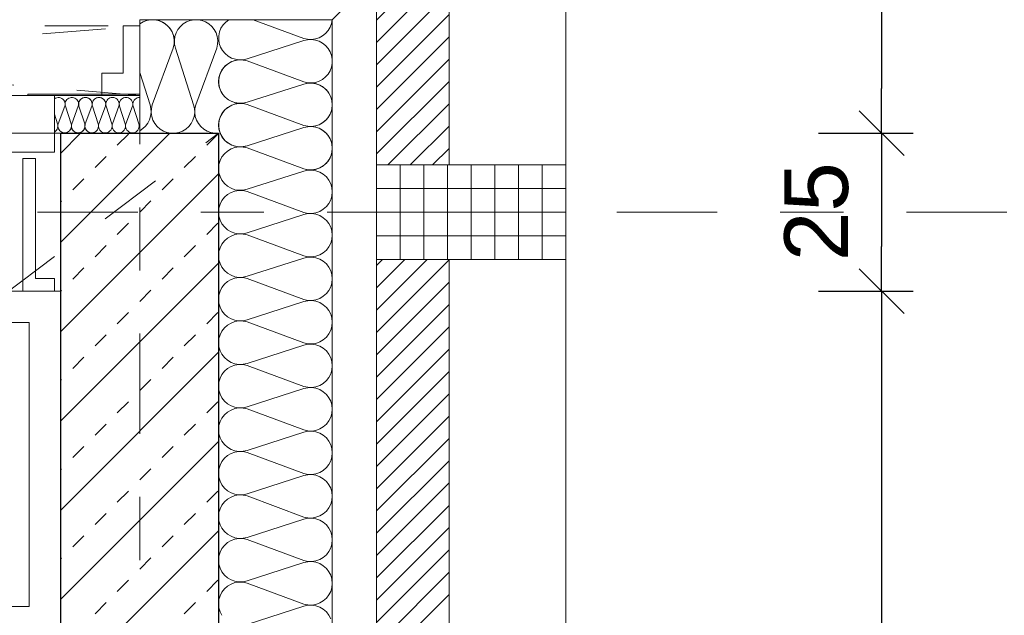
# Model space of a CAD drawing. Header units: metres. Extents: x -45.2 to 14.3, y -31.8 to 10.2.
# Tile 144 of 148: x -0.2 to 1.4, y -0.6 to 0.3. Entities that reach past the tile are written whole.
import ezdxf

# ---------------------------------------------------------------- set-up
doc = ezdxf.new("R2010")
doc.units = ezdxf.units.M
doc.header["$LTSCALE"] = 0.05
for name, pattern in [('1600.2032', [1.6, 0.8, -0.8]), ('Achsen 01', [5.291531, 3.175, -1.058062, 0.352704, -0.705764]), ('ISO-07 Punktiert', [0.889, 0.127, -0.762]), ('VW-01 Strichlinie kurz', [2, 1, -1])]:
    doc.linetypes.add(name, pattern=pattern)
doc.layers.get('0').update_dxf_attribs({"lineweight": 25})
for name, color, linetype, lineweight, true_color in [('013_Beton und Stahlbetonarbeiten-000 Brüstung', 7, 'Continuous', 9, 0xa6a6a6), ('014_Fassadenarbeiten-000 Aufsicht Betonfertigteile', 7, 'Continuous', 9, 0xc0c0c0), ('014_Fassadenarbeiten-330 mineralische Dämmung', 7, 'Continuous', 9, 0x666666), ('030_Sonnenschutzarbeiten-Grundriss', 7, 'Continuous', 13, 0x555555), ('032_Metallarbeiten-Fenster', 7, 'Continuous', 13, 0x444444), ('AV1-Achsen', 1, 'Achsen 01', 18, 0xff0000), ('AV1-Einrichtung', 7, 'Continuous', 9, 0xa6a6a6)]:
    doc.layers.add(name, color=color, linetype=linetype, lineweight=lineweight, true_color=true_color)
for name, color, linetype, lineweight in [('013_Beton und Stahlbetonarbeiten-000 Unterzüge', 7, 'ISO-07 Punktiert', 13), ('013_Beton und Stahlbetonarbeiten-330 Außenwände', 7, 'Continuous', 25), ('014_Fassadenarbeiten-330 Betonfertigteile vertikal', 7, 'Continuous', 9), ('014_Fassadenarbeiten-330 Filtermauerwerk 11.5cm', 7, 'Continuous', 9), ('014_Fassadenarbeiten-330 Mauerwerk 11.5cm', 7, 'Continuous', 9), ('027_Tischlerarbeiten-330 Innenfensterbänke', 7, 'Continuous', 9), ('030_Sonnenschutzarbeiten-Kasten+Behang', 7, 'Continuous', 5), ('Bemaßung-Bemaßung', 7, 'Continuous', 9)]:
    doc.layers.add(name, color=color, linetype=linetype, lineweight=lineweight)
doc.styles.add('Arial', font='arial.ttf')

msp = doc.modelspace()

# ---------------------------------------------------------------- linework, layer by layer
at = {"color": 0, "linetype": 'ByBlock', "lineweight": -2}
for p, q in [((1.175, 0.125), (1.175, 0.1957)), ((1.175, 0.125), (1.175, 0.0543)), ((1.175, -0.125), (1.175, -0.0543)), ((1.175, -0.125), (1.175, -0.1957))]:
    msp.add_line(p, q, dxfattribs=at)
at = {"color": 0, "linetype": 'Continuous', "lineweight": 15}
for p, q in [((1.1396, 0.1604), (1.2104, 0.0896)), ((1.2104, 0.0896), (1.1396, 0.1604)), ((1.1396, -0.0896), (1.2104, -0.1604)), ((1.2104, -0.1604), (1.1396, -0.0896))]:
    msp.add_line(p, q, dxfattribs=at)
at = {"layer": '013_Beton und Stahlbetonarbeiten-000 Brüstung'}
msp.add_lwpolyline([(-2.575, -0.125), (-2.575, 0.125), (-0.125, 0.125), (-0.125, -0.125)], close=True, dxfattribs=at)
at = {"layer": '013_Beton und Stahlbetonarbeiten-000 Unterzüge', "linetype": 'VW-01 Strichlinie kurz'}
msp.add_line((-10.6, -7.95), (0.125, 0.125), dxfattribs=at)
msp.add_lwpolyline([(-0.125, 0.125), (-0.125, -0.125), (-2.575, -0.125), (-2.575, 0.125)], close=True, dxfattribs=at)
at = {"layer": '013_Beton und Stahlbetonarbeiten-330 Außenwände', "color": 251, "linetype": 'Continuous', "lineweight": 13, "true_color": 0x4c4c4c}
for p, q in [((0.0478, 0.125), (-0.125, -0.0478)), ((-0.0936, 0.125), (-0.125, 0.0936)), ((-0.0354, 0.1061), (-0.0177, 0.1237)), ((0.1061, 0.1061), (0.1237, 0.1237)), ((-0.0707, 0.0707), (-0.053, 0.0884)), ((0.0707, 0.0707), (0.0884, 0.0884)), ((0.125, 0.0608), (-0.125, -0.1892)), ((-0.1061, 0.0354), (-0.0884, 0.053)), ((0.0354, 0.0354), (0.053, 0.053)), ((-0.125, 0.0164), (-0.1237, 0.0177)), ((0, 0), (0.0177, 0.0177)), ((-0.0354, -0.0354), (-0.0177, -0.0177)), ((0.1061, -0.0354), (0.1237, -0.0177)), ((-0.0707, -0.0707), (-0.053, -0.053)), ((0.0707, -0.0707), (0.0884, -0.053)), ((0.125, -0.0806), (-0.125, -0.3306)), ((-0.1061, -0.1061), (-0.0884, -0.0884)), ((0.0354, -0.1061), (0.053, -0.0884)), ((-0.125, -0.125), (-0.1237, -0.1237)), ((0, -0.1414), (0.0177, -0.1237)), ((-0.0354, -0.1768), (-0.0177, -0.1591)), ((0.1061, -0.1768), (0.1237, -0.1591)), ((-0.0707, -0.2121), (-0.053, -0.1945)), ((0.0707, -0.2121), (0.0884, -0.1945)), ((0.125, -0.222), (-0.125, -0.472)), ((-0.1061, -0.2475), (-0.0884, -0.2298)), ((0.0354, -0.2475), (0.053, -0.2298)), ((-0.125, -0.2664), (-0.1237, -0.2652)), ((0, -0.2828), (0.0177, -0.2652)), ((-0.0354, -0.3182), (-0.0177, -0.3005)), ((0.1061, -0.3182), (0.1237, -0.3005)), ((-0.0707, -0.3536), (-0.053, -0.3359)), ((0.0707, -0.3536), (0.0884, -0.3359)), ((0.125, -0.3635), (-0.125, -0.6135)), ((-0.1061, -0.3889), (-0.0884, -0.3712)), ((0.0354, -0.3889), (0.053, -0.3712)), ((-0.125, -0.4078), (-0.1237, -0.4066)), ((0, -0.4243), (0.0177, -0.4066)), ((-0.0354, -0.4596), (-0.0177, -0.4419)), ((0.1061, -0.4596), (0.1237, -0.4419)), ((-0.0707, -0.495), (-0.053, -0.4773)), ((0.0707, -0.495), (0.0884, -0.4773)), ((0.125, -0.5049), (-0.125, -0.7549)), ((-0.1061, -0.5303), (-0.0884, -0.5127)), ((0.0354, -0.5303), (0.053, -0.5127)), ((-0.125, -0.5493), (-0.1237, -0.548)), ((0, -0.5657), (0.0177, -0.548)), ((-0.0354, -0.601), (-0.0177, -0.5834)), ((0.1061, -0.601), (0.1237, -0.5834)), ((-0.0707, -0.6364), (-0.053, -0.6187)), ((0.0707, -0.6364), (0.0884, -0.6187))]:
    msp.add_line(p, q, dxfattribs=at)
at = {"layer": '013_Beton und Stahlbetonarbeiten-330 Außenwände'}
msp.add_lwpolyline([(-0.125, -5.525), (-0.125, 0.125), (0.125, 0.125), (0.125, -5.525)], close=True, dxfattribs=at)
at = {"layer": '014_Fassadenarbeiten-000 Aufsicht Betonfertigteile'}
msp.add_lwpolyline([(0.305, -21.905), (0.305, 0.305), (0.675, 0.675), (0.675, -22.275)], close=True, dxfattribs=at)
at = {"layer": '014_Fassadenarbeiten-330 Betonfertigteile vertikal', "color": 8, "linetype": 'Continuous', "lineweight": 9, "true_color": 0x808080}
for p, q in [((0.4125, 0.075), (0.4125, -0.075)), ((0.45, 0.075), (0.45, -0.075)), ((0.4875, 0.075), (0.4875, -0.075)), ((0.525, 0.075), (0.525, -0.075)), ((0.5625, 0.075), (0.5625, -0.075)), ((0.6, 0.075), (0.6, -0.075)), ((0.6375, 0.075), (0.6375, -0.075))]:
    msp.add_line(p, q, dxfattribs=at)
at = {"layer": '014_Fassadenarbeiten-330 Betonfertigteile vertikal', "color": 8, "linetype": 'Continuous', "lineweight": 13, "true_color": 0x808080}
for p, q in [((0.375, 0.0375), (0.675, 0.0375)), ((0.375, 0), (0.675, 0)), ((0.375, -0.0375), (0.675, -0.0375))]:
    msp.add_line(p, q, dxfattribs=at)
at = {"layer": '014_Fassadenarbeiten-330 Betonfertigteile vertikal'}
msp.add_lwpolyline([(0.675, 0.075), (0.675, -0.075), (0.375, -0.075), (0.375, 0.075)], close=True, dxfattribs=at)
at = {"layer": '014_Fassadenarbeiten-330 Filtermauerwerk 11.5cm', "color": 8, "linetype": 'Continuous', "lineweight": 9, "true_color": 0x808080}
for p, q in [((0.375, -0.0846), (0.3846, -0.075)), ((0.375, -0.12), (0.42, -0.075)), ((0.375, -0.1553), (0.4553, -0.075)), ((0.375, -0.1907), (0.49, -0.0757)), ((0.375, -0.226), (0.49, -0.111)), ((0.375, -0.2614), (0.49, -0.1464)), ((0.375, -0.2968), (0.49, -0.1818)), ((0.375, -0.3321), (0.49, -0.2171)), ((0.375, -0.3675), (0.49, -0.2525)), ((0.375, -0.4028), (0.49, -0.2878)), ((0.375, -0.4382), (0.49, -0.3232)), ((0.375, -0.4735), (0.49, -0.3585)), ((0.375, -0.5089), (0.49, -0.3939)), ((0.375, -0.5442), (0.49, -0.4292)), ((0.375, -0.5796), (0.49, -0.4646)), ((0.375, -0.6149), (0.49, -0.4999)), ((0.375, -0.6503), (0.49, -0.5353)), ((0.375, -0.6857), (0.49, -0.5707)), ((0.375, -0.721), (0.49, -0.606))]:
    msp.add_line(p, q, dxfattribs=at)
at = {"layer": '014_Fassadenarbeiten-330 Filtermauerwerk 11.5cm'}
msp.add_lwpolyline([(0.49, -1.275), (0.375, -1.275), (0.375, -0.075), (0.49, -0.075)], close=True, dxfattribs=at)
at = {"layer": '014_Fassadenarbeiten-330 Mauerwerk 11.5cm', "color": 8, "linetype": 'Continuous', "lineweight": 9, "true_color": 0x808080}
for p, q in [((0.375, 0.3043), (0.49, 0.4193)), ((0.375, 0.2689), (0.49, 0.3839)), ((0.375, 0.2336), (0.49, 0.3486)), ((0.375, 0.1982), (0.49, 0.3132)), ((0.375, 0.1629), (0.49, 0.2779)), ((0.375, 0.1275), (0.49, 0.2425)), ((0.375, 0.0922), (0.49, 0.2072)), ((0.3932, 0.075), (0.49, 0.1718)), ((0.4286, 0.075), (0.49, 0.1364)), ((0.4639, 0.075), (0.49, 0.1011))]:
    msp.add_line(p, q, dxfattribs=at)
at = {"layer": '014_Fassadenarbeiten-330 Mauerwerk 11.5cm'}
msp.add_lwpolyline([(0.075, 0.49), (0.49, 0.49), (0.49, 0.075), (0.375, 0.075), (0.375, 0.375), (0.075, 0.375)], close=True, dxfattribs=at)
at = {"layer": '014_Fassadenarbeiten-330 mineralische Dämmung'}
msp.add_lwpolyline([(0, 0.125), (0, 0.305), (0.305, 0.305), (0.305, -5.45), (0.125, -5.45), (0.125, 0.125)], close=True, dxfattribs=at)
for points in [[(0.1221, 0.26), (0.1235, 0.266), (0.1237, 0.2722), (0.1229, 0.2783), (0.121, 0.2841), (0.118, 0.2896), (0.1142, 0.2944), (0.1095, 0.2984), (0.1095, 0.2984), (0.1043, 0.3016), (0.0985, 0.3038), (0.0924, 0.3049), (0.0862, 0.3049), (0.0802, 0.3038), (0.0744, 0.3016), (0.0691, 0.2984), (0.0691, 0.2984), (0.0645, 0.2944), (0.0606, 0.2896), (0.0577, 0.2841), (0.0558, 0.2783), (0.0549, 0.2722), (0.0552, 0.266), (0.0565, 0.26), (0.0855, 0.17), (0.0855, 0.17), (0.0868, 0.164), (0.0871, 0.1578), (0.0862, 0.1517), (0.0843, 0.1458), (0.0814, 0.1404), (0.0776, 0.1356), (0.0729, 0.1315), (0.0729, 0.1315), (0.0676, 0.1284), (0.0618, 0.1262), (0.0558, 0.1251), (0.0496, 0.1251), (0.0435, 0.1262), (0.0378, 0.1284), (0.0325, 0.1315), (0.0325, 0.1315), (0.0278, 0.1356), (0.024, 0.1404), (0.021, 0.1458), (0.0191, 0.1517), (0.0183, 0.1578), (0.0185, 0.164), (0.0199, 0.17), (0.0532, 0.26), (0.0532, 0.26), (0.0546, 0.2665), (0.0547, 0.2732), (0.0536, 0.2797), (0.0512, 0.2859), (0.0477, 0.2916), (0.0431, 0.2964), (0.0377, 0.3003), (0.0317, 0.3031), (0.0252, 0.3047), (0.0186, 0.305), (0.012, 0.304), (0.0057, 0.3017), (0, 0.2983)], [(0, 0.2983), (0.0002, 0.2984), (0.0002, 0.2984), (0.0055, 0.3016), (0.0112, 0.3038), (0.0173, 0.3049), (0.0235, 0.3049), (0.0295, 0.3038), (0.0353, 0.3016), (0.0406, 0.2984), (0.0406, 0.2984), (0.0452, 0.2944), (0.0491, 0.2896), (0.052, 0.2841), (0.0539, 0.2783), (0.0548, 0.2722), (0.0545, 0.266), (0.0532, 0.26), (0.0199, 0.17), (0.0199, 0.17), (0.0185, 0.164), (0.0183, 0.1578), (0.0191, 0.1517), (0.021, 0.1458), (0.024, 0.1404), (0.0278, 0.1356), (0.0325, 0.1315), (0.0325, 0.1315), (0.0378, 0.1284), (0.0435, 0.1262), (0.0496, 0.1251), (0.0558, 0.1251), (0.0618, 0.1262), (0.0676, 0.1284), (0.0729, 0.1315), (0.0729, 0.1315), (0.0776, 0.1356), (0.0814, 0.1404), (0.0843, 0.1458), (0.0862, 0.1517), (0.0871, 0.1578), (0.0868, 0.164), (0.0855, 0.17), (0.0565, 0.26), (0.0565, 0.26), (0.0552, 0.266), (0.0549, 0.2722), (0.0558, 0.2783), (0.0577, 0.2841), (0.0606, 0.2896), (0.0645, 0.2944), (0.0691, 0.2984), (0.0691, 0.2984), (0.0744, 0.3016), (0.0802, 0.3038), (0.0862, 0.3049), (0.0924, 0.3049), (0.0985, 0.3038), (0.1043, 0.3016), (0.1095, 0.2984), (0.1095, 0.2984), (0.1142, 0.2944), (0.118, 0.2896), (0.121, 0.2841), (0.1229, 0.2783), (0.1237, 0.2722), (0.1235, 0.266), (0.1221, 0.26), (0.0888, 0.17), (0.0888, 0.17), (0.0875, 0.164), (0.0872, 0.1578), (0.0881, 0.1516), (0.09, 0.1458), (0.093, 0.1403), (0.0969, 0.1355), (0.1016, 0.1314), (0.1069, 0.1283), (0.1127, 0.1262), (0.1188, 0.1251), (0.125, 0.1252)], [(0.26, 0.0685), (0.266, 0.0671), (0.2722, 0.0669), (0.2783, 0.0677), (0.2841, 0.0696), (0.2896, 0.0725), (0.2944, 0.0764), (0.2984, 0.081), (0.2984, 0.081), (0.3016, 0.0863), (0.3038, 0.0921), (0.3049, 0.0982), (0.3049, 0.1043), (0.3038, 0.1104), (0.3016, 0.1162), (0.2984, 0.1215), (0.2984, 0.1215), (0.2944, 0.1261), (0.2896, 0.13), (0.2841, 0.1329), (0.2783, 0.1348), (0.2722, 0.1357), (0.266, 0.1354), (0.26, 0.134), (0.17, 0.1051), (0.17, 0.1051), (0.164, 0.1038), (0.1578, 0.1035), (0.1517, 0.1043), (0.1458, 0.1062), (0.1404, 0.1092), (0.1356, 0.113), (0.1315, 0.1177), (0.1315, 0.1177), (0.1284, 0.123), (0.1262, 0.1288), (0.1251, 0.1348), (0.1251, 0.141), (0.1262, 0.1471), (0.1284, 0.1528), (0.1315, 0.1581), (0.1315, 0.1581), (0.1356, 0.1628), (0.1404, 0.1666), (0.1458, 0.1696), (0.1517, 0.1715), (0.1578, 0.1723), (0.164, 0.172), (0.17, 0.1707), (0.26, 0.1374), (0.26, 0.1374), (0.266, 0.1361), (0.2722, 0.1358), (0.2783, 0.1366), (0.2841, 0.1386), (0.2896, 0.1415), (0.2944, 0.1453), (0.2984, 0.15), (0.2984, 0.15), (0.3016, 0.1553), (0.3038, 0.1611), (0.3049, 0.1671), (0.3049, 0.1733), (0.3038, 0.1794), (0.3016, 0.1851), (0.2984, 0.1904), (0.2984, 0.1904), (0.2944, 0.1951), (0.2896, 0.1989), (0.2841, 0.2019), (0.2783, 0.2038), (0.2722, 0.2046), (0.266, 0.2043), (0.26, 0.203), (0.17, 0.1741), (0.17, 0.1741), (0.164, 0.1727), (0.1578, 0.1724), (0.1517, 0.1733), (0.1458, 0.1752), (0.1404, 0.1781), (0.1356, 0.182), (0.1315, 0.1866), (0.1315, 0.1866), (0.1284, 0.1919), (0.1262, 0.1977), (0.1251, 0.2038), (0.1251, 0.2099), (0.1262, 0.216), (0.1284, 0.2218), (0.1315, 0.2271), (0.1315, 0.2271), (0.1356, 0.2317), (0.1404, 0.2356), (0.1458, 0.2385), (0.1517, 0.2404), (0.1578, 0.2413), (0.164, 0.241), (0.17, 0.2396), (0.26, 0.2064), (0.26, 0.2064), (0.266, 0.205), (0.2722, 0.2047), (0.2783, 0.2056), (0.2841, 0.2075), (0.2896, 0.2104), (0.2944, 0.2143), (0.2984, 0.2189), (0.2984, 0.2189), (0.3016, 0.2242), (0.3038, 0.23), (0.3049, 0.2361), (0.3049, 0.2422), (0.3038, 0.2483), (0.3016, 0.2541), (0.2984, 0.2594), (0.2984, 0.2594), (0.2944, 0.264), (0.2896, 0.2679), (0.2841, 0.2708), (0.2783, 0.2727), (0.2722, 0.2736), (0.266, 0.2733), (0.26, 0.2719), (0.17, 0.243), (0.17, 0.243), (0.1639, 0.2416), (0.1577, 0.2414), (0.1515, 0.2423), (0.1456, 0.2442), (0.1402, 0.2472), (0.1354, 0.2512), (0.1313, 0.2559), (0.1282, 0.2613), (0.1282, 0.2613), (0.1261, 0.2671), (0.1251, 0.2733), (0.1252, 0.2795), (0.1264, 0.2856), (0.1287, 0.2914), (0.132, 0.2966), (0.1362, 0.3012), (0.1412, 0.305)], [(0.3049, 0.305), (0.3038, 0.2989), (0.3016, 0.2932), (0.2984, 0.2879), (0.2944, 0.2832), (0.2896, 0.2794), (0.2841, 0.2764), (0.2783, 0.2745), (0.2722, 0.2737), (0.266, 0.274), (0.26, 0.2753), (0.1797, 0.305)], [(0.1303, -0.6389), (0.1274, -0.6332), (0.1256, -0.6269), (0.125, -0.6205), (0.1256, -0.614), (0.1274, -0.6078), (0.1303, -0.6021), (0.1343, -0.5969), (0.1392, -0.5926), (0.1447, -0.5893), (0.1508, -0.5871), (0.1572, -0.5861), (0.1637, -0.5863), (0.17, -0.5877), (0.26, -0.621), (0.26, -0.621), (0.2663, -0.6224), (0.2728, -0.6226), (0.2792, -0.6215), (0.2853, -0.6193), (0.2908, -0.616), (0.2957, -0.6117), (0.2997, -0.6066), (0.3026, -0.6009), (0.3044, -0.5946), (0.305, -0.5882), (0.3044, -0.5817), (0.3026, -0.5755), (0.2997, -0.5698), (0.2957, -0.5646), (0.2908, -0.5604), (0.2853, -0.557), (0.2792, -0.5548), (0.2728, -0.5538), (0.2663, -0.554), (0.26, -0.5554), (0.17, -0.5843), (0.17, -0.5843), (0.1637, -0.5857), (0.1572, -0.5859), (0.1508, -0.5849), (0.1447, -0.5827), (0.1392, -0.5794), (0.1343, -0.5751), (0.1303, -0.57), (0.1274, -0.5642), (0.1256, -0.558), (0.125, -0.5515), (0.1256, -0.5451), (0.1274, -0.5389), (0.1303, -0.5331), (0.1343, -0.528), (0.1392, -0.5237), (0.1447, -0.5204), (0.1508, -0.5182), (0.1572, -0.5172), (0.1637, -0.5174), (0.17, -0.5188), (0.26, -0.552), (0.26, -0.552), (0.2663, -0.5534), (0.2728, -0.5536), (0.2792, -0.5526), (0.2853, -0.5504), (0.2908, -0.5471), (0.2957, -0.5428), (0.2997, -0.5377), (0.3026, -0.5319), (0.3044, -0.5257), (0.305, -0.5192), (0.3044, -0.5128), (0.3026, -0.5066), (0.2997, -0.5008), (0.2957, -0.4957), (0.2908, -0.4914), (0.2853, -0.4881), (0.2792, -0.4859), (0.2728, -0.4849), (0.2663, -0.4851), (0.26, -0.4865), (0.17, -0.5154), (0.17, -0.5154), (0.1637, -0.5168), (0.1572, -0.517), (0.1508, -0.5159), (0.1447, -0.5137), (0.1392, -0.5104), (0.1343, -0.5062), (0.1303, -0.501), (0.1274, -0.4953), (0.1256, -0.489), (0.125, -0.4826), (0.1256, -0.4762), (0.1274, -0.4699), (0.1303, -0.4642), (0.1343, -0.459), (0.1392, -0.4548), (0.1447, -0.4515), (0.1508, -0.4492), (0.1572, -0.4482), (0.1637, -0.4484), (0.17, -0.4498), (0.26, -0.4831), (0.26, -0.4831), (0.2663, -0.4845), (0.2728, -0.4847), (0.2792, -0.4836), (0.2853, -0.4814), (0.2908, -0.4781), (0.2957, -0.4739), (0.2997, -0.4687), (0.3026, -0.463), (0.3044, -0.4567), (0.305, -0.4503), (0.3044, -0.4439), (0.3026, -0.4376), (0.2997, -0.4319), (0.2957, -0.4267), (0.2908, -0.4225), (0.2853, -0.4192), (0.2792, -0.417), (0.2728, -0.4159), (0.2663, -0.4161), (0.26, -0.4175), (0.17, -0.4464), (0.17, -0.4464), (0.1637, -0.4478), (0.1572, -0.448), (0.1508, -0.447), (0.1447, -0.4448), (0.1392, -0.4415), (0.1343, -0.4372), (0.1303, -0.4321), (0.1274, -0.4263), (0.1256, -0.4201), (0.125, -0.4137), (0.1256, -0.4072), (0.1274, -0.401), (0.1303, -0.3952), (0.1343, -0.3901), (0.1392, -0.3858), (0.1447, -0.3825), (0.1508, -0.3803), (0.1572, -0.3793), (0.1637, -0.3795), (0.17, -0.3809), (0.26, -0.4141), (0.26, -0.4141), (0.2663, -0.4155), (0.2728, -0.4157), (0.2792, -0.4147), (0.2853, -0.4125), (0.2908, -0.4092), (0.2957, -0.4049), (0.2997, -0.3998), (0.3026, -0.394), (0.3044, -0.3878), (0.305, -0.3814), (0.3044, -0.3749), (0.3026, -0.3687), (0.2997, -0.3629), (0.2957, -0.3578), (0.2908, -0.3535), (0.2853, -0.3502), (0.2792, -0.348), (0.2728, -0.347), (0.2663, -0.3472), (0.26, -0.3486), (0.17, -0.3775), (0.17, -0.3775), (0.1637, -0.3789), (0.1572, -0.3791), (0.1508, -0.3781), (0.1447, -0.3759), (0.1392, -0.3726), (0.1343, -0.3683), (0.1303, -0.3631), (0.1274, -0.3574), (0.1256, -0.3512), (0.125, -0.3447), (0.1256, -0.3383), (0.1274, -0.332), (0.1303, -0.3263), (0.1343, -0.3212), (0.1392, -0.3169), (0.1447, -0.3136), (0.1508, -0.3114), (0.1572, -0.3103), (0.1637, -0.3105), (0.17, -0.3119), (0.26, -0.3452), (0.26, -0.3452), (0.2663, -0.3466), (0.2728, -0.3468), (0.2792, -0.3458), (0.2853, -0.3436), (0.2908, -0.3402), (0.2957, -0.336), (0.2997, -0.3308), (0.3026, -0.3251), (0.3044, -0.3189), (0.305, -0.3124), (0.3044, -0.306), (0.3026, -0.2997), (0.2997, -0.294), (0.2957, -0.2889), (0.2908, -0.2846), (0.2853, -0.2813), (0.2792, -0.2791), (0.2728, -0.278), (0.2663, -0.2782), (0.26, -0.2796), (0.17, -0.3085), (0.17, -0.3085), (0.1637, -0.3099), (0.1572, -0.3101), (0.1508, -0.3091), (0.1447, -0.3069), (0.1392, -0.3036), (0.1343, -0.2993), (0.1303, -0.2942), (0.1274, -0.2884), (0.1256, -0.2822), (0.125, -0.2758), (0.1256, -0.2693), (0.1274, -0.2631), (0.1303, -0.2573), (0.1343, -0.2522), (0.1392, -0.2479), (0.1447, -0.2446), (0.1508, -0.2424), (0.1572, -0.2414), (0.1637, -0.2416), (0.17, -0.243), (0.26, -0.2763), (0.26, -0.2763), (0.2663, -0.2776), (0.2728, -0.2778), (0.2792, -0.2768), (0.2853, -0.2746), (0.2908, -0.2713), (0.2957, -0.267), (0.2997, -0.2619), (0.3026, -0.2561), (0.3044, -0.2499), (0.305, -0.2435), (0.3044, -0.237), (0.3026, -0.2308), (0.2997, -0.225), (0.2957, -0.2199), (0.2908, -0.2156), (0.2853, -0.2123), (0.2792, -0.2101), (0.2728, -0.2091), (0.2663, -0.2093), (0.26, -0.2107), (0.17, -0.2396), (0.17, -0.2396), (0.1637, -0.241), (0.1572, -0.2412), (0.1508, -0.2402), (0.1447, -0.238), (0.1392, -0.2347), (0.1343, -0.2304), (0.1303, -0.2253), (0.1274, -0.2195), (0.1256, -0.2133), (0.125, -0.2068), (0.1256, -0.2004), (0.1274, -0.1942), (0.1303, -0.1884), (0.1343, -0.1833), (0.1392, -0.179), (0.1447, -0.1757), (0.1508, -0.1735), (0.1572, -0.1724), (0.1637, -0.1726), (0.17, -0.174), (0.26, -0.2073), (0.26, -0.2073), (0.2663, -0.2087), (0.2728, -0.2089), (0.2792, -0.2079), (0.2853, -0.2057), (0.2908, -0.2024), (0.2957, -0.1981), (0.2997, -0.193), (0.3026, -0.1872), (0.3044, -0.181), (0.305, -0.1745), (0.3044, -0.1681), (0.3026, -0.1619), (0.2997, -0.1561), (0.2957, -0.151), (0.2908, -0.1467), (0.2853, -0.1434), (0.2792, -0.1412), (0.2728, -0.1402), (0.2663, -0.1403), (0.26, -0.1417), (0.17, -0.1707), (0.17, -0.1707), (0.1637, -0.1721), (0.1572, -0.1722), (0.1508, -0.1712), (0.1447, -0.169), (0.1392, -0.1657), (0.1343, -0.1614), (0.1303, -0.1563), (0.1274, -0.1505), (0.1256, -0.1443), (0.125, -0.1379), (0.1256, -0.1314), (0.1274, -0.1252), (0.1303, -0.1194), (0.1343, -0.1143), (0.1392, -0.11), (0.1447, -0.1067), (0.1508, -0.1045), (0.1572, -0.1035), (0.1637, -0.1037), (0.17, -0.1051), (0.26, -0.1384), (0.26, -0.1384), (0.2663, -0.1398), (0.2728, -0.1399), (0.2792, -0.1389), (0.2853, -0.1367), (0.2908, -0.1334), (0.2957, -0.1291), (0.2997, -0.124), (0.3026, -0.1182), (0.3044, -0.112), (0.305, -0.1056), (0.3044, -0.0991), (0.3026, -0.0929), (0.2997, -0.0871), (0.2957, -0.082), (0.2908, -0.0777), (0.2853, -0.0744), (0.2792, -0.0722), (0.2728, -0.0712), (0.2663, -0.0714), (0.26, -0.0728), (0.17, -0.1017), (0.17, -0.1017), (0.1637, -0.1031), (0.1572, -0.1033), (0.1508, -0.1023), (0.1447, -0.1001), (0.1392, -0.0968), (0.1343, -0.0925), (0.1303, -0.0874), (0.1274, -0.0816), (0.1256, -0.0754), (0.125, -0.0689), (0.1256, -0.0625), (0.1274, -0.0563), (0.1303, -0.0505), (0.1343, -0.0454), (0.1392, -0.0411), (0.1447, -0.0378), (0.1508, -0.0356), (0.1572, -0.0346), (0.1637, -0.0347), (0.17, -0.0361), (0.26, -0.0694), (0.26, -0.0694), (0.2663, -0.0708), (0.2728, -0.071), (0.2792, -0.07), (0.2853, -0.0678), (0.2908, -0.0645), (0.2957, -0.0602), (0.2997, -0.0551), (0.3026, -0.0493), (0.3044, -0.0431), (0.305, -0.0366), (0.3044, -0.0302), (0.3026, -0.024), (0.2997, -0.0182), (0.2957, -0.0131), (0.2908, -0.0088), (0.2853, -0.0055), (0.2792, -0.0033), (0.2728, -0.0023), (0.2663, -0.0024), (0.26, -0.0038), (0.17, -0.0328), (0.17, -0.0328), (0.1637, -0.0342), (0.1572, -0.0344), (0.1508, -0.0333), (0.1447, -0.0311), (0.1392, -0.0278), (0.1343, -0.0235), (0.1303, -0.0184), (0.1274, -0.0127), (0.1256, -0.0064), (0.125, 0), (0.1256, 0.0065), (0.1274, 0.0127), (0.1303, 0.0185), (0.1343, 0.0236), (0.1392, 0.0279), (0.1447, 0.0312), (0.1508, 0.0334), (0.1572, 0.0344), (0.1637, 0.0342), (0.17, 0.0328), (0.26, -0.0005), (0.26, -0.0005), (0.2663, -0.0019), (0.2728, -0.0021), (0.2792, -0.001), (0.2853, 0.0012), (0.2908, 0.0045), (0.2957, 0.0088), (0.2997, 0.0139), (0.3026, 0.0197), (0.3044, 0.0259), (0.305, 0.0323), (0.3044, 0.0388), (0.3026, 0.045), (0.2997, 0.0507), (0.2957, 0.0559), (0.2908, 0.0602), (0.2853, 0.0635), (0.2792, 0.0657), (0.2728, 0.0667), (0.2663, 0.0665), (0.26, 0.0651), (0.17, 0.0362), (0.17, 0.0362), (0.1637, 0.0348), (0.1572, 0.0346), (0.1508, 0.0356), (0.1447, 0.0378), (0.1392, 0.0411), (0.1343, 0.0454), (0.1303, 0.0505), (0.1274, 0.0563), (0.1256, 0.0625), (0.125, 0.069), (0.1256, 0.0754), (0.1274, 0.0816), (0.1303, 0.0874), (0.1343, 0.0925), (0.1392, 0.0968), (0.1447, 0.1001), (0.1508, 0.1023), (0.1572, 0.1033), (0.1637, 0.1031), (0.17, 0.1017), (0.26, 0.0685), (0.26, 0.0685), (0.2663, 0.0671), (0.2728, 0.0669), (0.2792, 0.0679), (0.2853, 0.0701), (0.2908, 0.0734), (0.2957, 0.0777), (0.2997, 0.0828), (0.3026, 0.0886), (0.3044, 0.0948), (0.305, 0.1013), (0.3044, 0.1077), (0.3026, 0.1139), (0.2997, 0.1197), (0.2957, 0.1248), (0.2908, 0.1291), (0.2853, 0.1324), (0.2792, 0.1346), (0.2728, 0.1356), (0.2663, 0.1354), (0.26, 0.134), (0.17, 0.1051), (0.17, 0.1051), (0.1637, 0.1037), (0.1572, 0.1035), (0.1508, 0.1046), (0.1447, 0.1068), (0.1392, 0.1101), (0.1343, 0.1143), (0.1303, 0.1195), (0.1274, 0.1252), (0.1256, 0.1315), (0.125, 0.1379), (0.1256, 0.1444), (0.1274, 0.1506), (0.1303, 0.1563), (0.1343, 0.1615), (0.1392, 0.1657), (0.1447, 0.1691), (0.1508, 0.1713), (0.1572, 0.1723), (0.1637, 0.1721), (0.17, 0.1707), (0.26, 0.1374), (0.26, 0.1374), (0.2663, 0.136), (0.2728, 0.1358), (0.2792, 0.1369), (0.2853, 0.1391), (0.2908, 0.1424), (0.2957, 0.1467), (0.2997, 0.1518), (0.3026, 0.1575), (0.3044, 0.1638), (0.305, 0.1702), (0.3044, 0.1766), (0.3026, 0.1829), (0.2997, 0.1886), (0.2957, 0.1938), (0.2908, 0.198), (0.2853, 0.2013), (0.2792, 0.2035), (0.2728, 0.2046), (0.2663, 0.2044), (0.26, 0.203), (0.17, 0.1741), (0.17, 0.1741), (0.1637, 0.1727), (0.1572, 0.1725), (0.1508, 0.1735), (0.1447, 0.1757), (0.1392, 0.179), (0.1343, 0.1833), (0.1303, 0.1884), (0.1274, 0.1942), (0.1256, 0.2004), (0.125, 0.2068), (0.1256, 0.2133), (0.1274, 0.2195), (0.1303, 0.2253), (0.1343, 0.2304), (0.1392, 0.2347), (0.1447, 0.238), (0.1508, 0.2402), (0.1572, 0.2412), (0.1637, 0.241), (0.17, 0.2396)], [(0, 0.2214), (0.0165, 0.17), (0.0165, 0.17), (0.0179, 0.1642), (0.0182, 0.1582), (0.0174, 0.1523), (0.0157, 0.1465), (0.013, 0.1412), (0.0094, 0.1364), (0.005, 0.1323), (0, 0.1291)], [(-0.0543, 0.1677), (-0.0539, 0.1696), (-0.0538, 0.1715), (-0.0541, 0.1734), (-0.0547, 0.1752), (-0.0556, 0.1769), (-0.0568, 0.1784), (-0.0582, 0.1796), (-0.0582, 0.1796), (-0.0599, 0.1806), (-0.0617, 0.1813), (-0.0635, 0.1816), (-0.0655, 0.1816), (-0.0673, 0.1813), (-0.0691, 0.1806), (-0.0708, 0.1796), (-0.0708, 0.1796), (-0.0722, 0.1784), (-0.0734, 0.1769), (-0.0743, 0.1752), (-0.0749, 0.1734), (-0.0752, 0.1715), (-0.0751, 0.1696), (-0.0747, 0.1677), (-0.0657, 0.1397), (-0.0657, 0.1397), (-0.0653, 0.1378), (-0.0652, 0.1359), (-0.0655, 0.134), (-0.0661, 0.1322), (-0.067, 0.1305), (-0.0682, 0.129), (-0.0696, 0.1277), (-0.0696, 0.1277), (-0.0713, 0.1267), (-0.0731, 0.1261), (-0.0749, 0.1257), (-0.0769, 0.1257), (-0.0787, 0.1261), (-0.0805, 0.1267), (-0.0822, 0.1277), (-0.0822, 0.1277), (-0.0836, 0.129), (-0.0848, 0.1305), (-0.0857, 0.1322), (-0.0863, 0.134), (-0.0866, 0.1359), (-0.0865, 0.1378), (-0.0861, 0.1397), (-0.0757, 0.1677), (-0.0757, 0.1677), (-0.0753, 0.1696), (-0.0752, 0.1715), (-0.0755, 0.1734), (-0.0761, 0.1752), (-0.077, 0.1769), (-0.0782, 0.1784), (-0.0797, 0.1796), (-0.0797, 0.1796), (-0.0813, 0.1806), (-0.0831, 0.1813), (-0.085, 0.1816), (-0.0869, 0.1816), (-0.0888, 0.1813), (-0.0906, 0.1806), (-0.0922, 0.1796), (-0.0922, 0.1796), (-0.0937, 0.1784), (-0.0949, 0.1769), (-0.0958, 0.1752), (-0.0964, 0.1734), (-0.0967, 0.1715), (-0.0966, 0.1696), (-0.0961, 0.1677), (-0.0871, 0.1397), (-0.0871, 0.1397), (-0.0867, 0.1378), (-0.0866, 0.1359), (-0.0869, 0.134), (-0.0875, 0.1322), (-0.0884, 0.1305), (-0.0896, 0.129), (-0.0911, 0.1277), (-0.0911, 0.1277), (-0.0927, 0.1267), (-0.0945, 0.1261), (-0.0964, 0.1257), (-0.0983, 0.1257), (-0.1002, 0.1261), (-0.102, 0.1267), (-0.1036, 0.1277), (-0.1036, 0.1277), (-0.1051, 0.129), (-0.1063, 0.1305), (-0.1072, 0.1322), (-0.1078, 0.134), (-0.1081, 0.1359), (-0.108, 0.1378), (-0.1075, 0.1397), (-0.0972, 0.1677), (-0.0972, 0.1677), (-0.0968, 0.1696), (-0.0967, 0.1715), (-0.097, 0.1734), (-0.0976, 0.1752), (-0.0985, 0.1769), (-0.0997, 0.1784), (-0.1011, 0.1796), (-0.1011, 0.1796), (-0.1028, 0.1806), (-0.1045, 0.1813), (-0.1064, 0.1816), (-0.1084, 0.1816), (-0.1102, 0.1813), (-0.112, 0.1806), (-0.1137, 0.1796), (-0.1137, 0.1796), (-0.1151, 0.1784), (-0.1163, 0.1769), (-0.1172, 0.1752), (-0.1178, 0.1734), (-0.1181, 0.1715), (-0.118, 0.1696), (-0.1176, 0.1677), (-0.1086, 0.1397), (-0.1086, 0.1397), (-0.1082, 0.1378), (-0.1081, 0.1359), (-0.1084, 0.134), (-0.1089, 0.1322), (-0.1099, 0.1305), (-0.1111, 0.129), (-0.1125, 0.1277), (-0.1125, 0.1277), (-0.1142, 0.1267), (-0.1159, 0.1261), (-0.1178, 0.1257), (-0.1198, 0.1257), (-0.1216, 0.1261), (-0.1234, 0.1267), (-0.1251, 0.1277), (-0.1251, 0.1277), (-0.1265, 0.129), (-0.1277, 0.1305), (-0.1286, 0.1322), (-0.1292, 0.134), (-0.1295, 0.1359), (-0.1294, 0.1378), (-0.129, 0.1397), (-0.1186, 0.1677), (-0.1186, 0.1677), (-0.1182, 0.1697), (-0.1182, 0.1717), (-0.1185, 0.1738), (-0.1192, 0.1757), (-0.1203, 0.1774), (-0.1217, 0.1789), (-0.1233, 0.1802), (-0.1252, 0.181), (-0.1272, 0.1816), (-0.1292, 0.1817), (-0.1313, 0.1814), (-0.1332, 0.1807), (-0.135, 0.1797)], [(-0.0114, 0.1677), (-0.011, 0.1696), (-0.0109, 0.1717), (-0.0112, 0.1736), (-0.0119, 0.1755), (-0.0129, 0.1773), (-0.0143, 0.1788), (-0.0159, 0.18), (-0.0177, 0.1809), (-0.0196, 0.1815), (-0.0216, 0.1817), (-0.0236, 0.1815), (-0.0255, 0.1809), (-0.0273, 0.18), (-0.0289, 0.1788), (-0.0303, 0.1773), (-0.0313, 0.1755), (-0.032, 0.1736), (-0.0323, 0.1717), (-0.0322, 0.1696), (-0.0318, 0.1677), (-0.0228, 0.1397), (-0.0228, 0.1397), (-0.0224, 0.1377), (-0.0223, 0.1357), (-0.0226, 0.1337), (-0.0233, 0.1318), (-0.0243, 0.1301), (-0.0257, 0.1286), (-0.0273, 0.1273), (-0.0291, 0.1264), (-0.031, 0.1259), (-0.033, 0.1257), (-0.035, 0.1259), (-0.0369, 0.1264), (-0.0387, 0.1273), (-0.0403, 0.1286), (-0.0417, 0.1301), (-0.0427, 0.1318), (-0.0434, 0.1337), (-0.0437, 0.1357), (-0.0436, 0.1377), (-0.0432, 0.1397), (-0.0328, 0.1677), (-0.0328, 0.1677), (-0.0324, 0.1696), (-0.0324, 0.1717), (-0.0327, 0.1736), (-0.0334, 0.1755), (-0.0344, 0.1773), (-0.0357, 0.1788), (-0.0373, 0.18), (-0.0391, 0.1809), (-0.041, 0.1815), (-0.043, 0.1817), (-0.0451, 0.1815), (-0.047, 0.1809), (-0.0488, 0.18), (-0.0504, 0.1788), (-0.0517, 0.1773), (-0.0527, 0.1755), (-0.0534, 0.1736), (-0.0537, 0.1717), (-0.0537, 0.1696), (-0.0532, 0.1677), (-0.0442, 0.1397), (-0.0442, 0.1397), (-0.0438, 0.1377), (-0.0438, 0.1357), (-0.0441, 0.1337), (-0.0448, 0.1318), (-0.0458, 0.1301), (-0.0471, 0.1286), (-0.0487, 0.1273), (-0.0505, 0.1264), (-0.0524, 0.1259), (-0.0544, 0.1257), (-0.0565, 0.1259), (-0.0584, 0.1264), (-0.0602, 0.1273), (-0.0618, 0.1286), (-0.0631, 0.1301), (-0.0641, 0.1318), (-0.0648, 0.1337), (-0.0651, 0.1357), (-0.0651, 0.1377), (-0.0646, 0.1397), (-0.0543, 0.1677), (-0.0543, 0.1677), (-0.0539, 0.1696), (-0.0538, 0.1717), (-0.0541, 0.1736), (-0.0548, 0.1755), (-0.0558, 0.1773), (-0.0572, 0.1788), (-0.0588, 0.18), (-0.0606, 0.1809), (-0.0625, 0.1815), (-0.0645, 0.1817), (-0.0665, 0.1815), (-0.0684, 0.1809), (-0.0702, 0.18), (-0.0718, 0.1788), (-0.0732, 0.1773), (-0.0742, 0.1755), (-0.0749, 0.1736), (-0.0752, 0.1717), (-0.0751, 0.1696), (-0.0747, 0.1677), (-0.0657, 0.1397), (-0.0657, 0.1397), (-0.0653, 0.1377), (-0.0652, 0.1357), (-0.0655, 0.1337), (-0.0662, 0.1318), (-0.0672, 0.1301), (-0.0686, 0.1286), (-0.0702, 0.1273), (-0.072, 0.1264), (-0.0739, 0.1259), (-0.0759, 0.1257), (-0.0779, 0.1259), (-0.0798, 0.1264), (-0.0816, 0.1273), (-0.0832, 0.1286), (-0.0846, 0.1301), (-0.0856, 0.1318), (-0.0863, 0.1337), (-0.0866, 0.1357), (-0.0865, 0.1377), (-0.0861, 0.1397), (-0.0757, 0.1677), (-0.0757, 0.1677), (-0.0753, 0.1696), (-0.0753, 0.1717), (-0.0756, 0.1736), (-0.0763, 0.1755), (-0.0773, 0.1773), (-0.0786, 0.1788), (-0.0802, 0.18), (-0.082, 0.1809), (-0.0839, 0.1815), (-0.0859, 0.1817), (-0.088, 0.1815), (-0.0899, 0.1809), (-0.0917, 0.18), (-0.0933, 0.1788), (-0.0946, 0.1773), (-0.0956, 0.1755), (-0.0963, 0.1736), (-0.0966, 0.1717), (-0.0966, 0.1696), (-0.0961, 0.1677), (-0.0871, 0.1397), (-0.0871, 0.1397), (-0.0867, 0.1377), (-0.0867, 0.1357), (-0.087, 0.1337), (-0.0877, 0.1318), (-0.0887, 0.1301), (-0.09, 0.1286), (-0.0916, 0.1273), (-0.0934, 0.1264), (-0.0953, 0.1259), (-0.0973, 0.1257), (-0.0994, 0.1259), (-0.1013, 0.1264), (-0.1031, 0.1273), (-0.1047, 0.1286), (-0.106, 0.1301), (-0.107, 0.1318), (-0.1077, 0.1337), (-0.108, 0.1357), (-0.108, 0.1377), (-0.1075, 0.1397)], [(0, 0.1817), (-0.002, 0.1815), (-0.004, 0.181), (-0.0058, 0.1801), (-0.0074, 0.1788), (-0.0088, 0.1773), (-0.0098, 0.1756), (-0.0105, 0.1737), (-0.0108, 0.1717), (-0.0108, 0.1697), (-0.0103, 0.1677), (-0.0014, 0.1397), (-0.0014, 0.1397), (-0.0009, 0.1377), (-0.0009, 0.1357), (-0.0012, 0.1337), (-0.0019, 0.1318), (-0.0029, 0.1301), (-0.0042, 0.1286), (-0.0058, 0.1273), (-0.0076, 0.1264), (-0.0095, 0.1259), (-0.0116, 0.1257), (-0.0136, 0.1259), (-0.0155, 0.1264), (-0.0173, 0.1273), (-0.0189, 0.1286), (-0.0202, 0.1301), (-0.0212, 0.1318), (-0.0219, 0.1337), (-0.0222, 0.1357), (-0.0222, 0.1377), (-0.0217, 0.1397), (-0.0114, 0.1677), (-0.0114, 0.1677), (-0.011, 0.1696), (-0.0109, 0.1717), (-0.0112, 0.1736), (-0.0119, 0.1755), (-0.0129, 0.1773), (-0.0143, 0.1788), (-0.0159, 0.18), (-0.0177, 0.1809), (-0.0196, 0.1815), (-0.0216, 0.1817), (-0.0236, 0.1815), (-0.0255, 0.1809), (-0.0273, 0.18), (-0.0289, 0.1788), (-0.0303, 0.1773), (-0.0313, 0.1755), (-0.032, 0.1736), (-0.0323, 0.1717), (-0.0322, 0.1696), (-0.0318, 0.1677), (-0.0228, 0.1397), (-0.0228, 0.1397), (-0.0224, 0.1377), (-0.0223, 0.1357), (-0.0226, 0.1337), (-0.0233, 0.1318), (-0.0243, 0.1301), (-0.0257, 0.1286), (-0.0273, 0.1273), (-0.0291, 0.1264), (-0.031, 0.1259), (-0.033, 0.1257), (-0.035, 0.1259), (-0.0369, 0.1264), (-0.0387, 0.1273), (-0.0403, 0.1286), (-0.0417, 0.1301), (-0.0427, 0.1318), (-0.0434, 0.1337), (-0.0437, 0.1357), (-0.0436, 0.1377), (-0.0432, 0.1397), (-0.0328, 0.1677), (-0.0328, 0.1677), (-0.0324, 0.1696), (-0.0324, 0.1717), (-0.0327, 0.1736), (-0.0334, 0.1755), (-0.0344, 0.1773), (-0.0357, 0.1788), (-0.0373, 0.18), (-0.0391, 0.1809), (-0.041, 0.1815), (-0.043, 0.1817), (-0.0451, 0.1815), (-0.047, 0.1809), (-0.0488, 0.18), (-0.0504, 0.1788), (-0.0517, 0.1773), (-0.0527, 0.1755), (-0.0534, 0.1736), (-0.0537, 0.1717), (-0.0537, 0.1696), (-0.0532, 0.1677)], [(-0.135, 0.1551), (-0.13, 0.1397), (-0.13, 0.1397), (-0.1296, 0.1376), (-0.1296, 0.1355), (-0.1299, 0.1335), (-0.1307, 0.1315), (-0.1318, 0.1298), (-0.1333, 0.1282), (-0.135, 0.127)], [(0.3026, -0.6445), (0.2997, -0.6387), (0.2957, -0.6336), (0.2908, -0.6293), (0.2853, -0.626), (0.2792, -0.6238), (0.2728, -0.6228), (0.2663, -0.623), (0.26, -0.6243), (0.17, -0.6533)]]:
    msp.add_lwpolyline(points, dxfattribs=at)
at = {"layer": '027_Tischlerarbeiten-330 Innenfensterbänke'}
msp.add_lwpolyline([(-0.135, -0.125), (-0.135, -0.105), (-0.165, -0.105), (-0.165, 0.085), (-0.185, 0.085), (-0.185, -0.125)], close=True, dxfattribs=at)
at = {"layer": '030_Sonnenschutzarbeiten-Grundriss', "color": 251, "true_color": 0x555555}
msp.add_lwpolyline([(0, 0.295), (-0.026, 0.295), (-0.026, 0.22), (-0.06, 0.22), (-0.06, 0.185), (0, 0.185)], close=True, dxfattribs=at)
at = {"layer": '030_Sonnenschutzarbeiten-Kasten+Behang', "color": 1, "linetype": '1600.2032', "lineweight": 18, "true_color": 0xff0000}
for p, q in [((-1.35, 0.185), (0, 0.295)), ((0, 0.185), (-1.35, 0.295))]:
    msp.add_line(p, q, dxfattribs=at)
msp.add_lwpolyline([(0, 0.185), (-1.35, 0.185), (-1.35, 0.295), (0, 0.295)], close=True, dxfattribs=at)
at = {"layer": '030_Sonnenschutzarbeiten-Kasten+Behang', "color": 1, "linetype": 'Continuous', "lineweight": 18, "true_color": 0xff0000}
msp.add_lwpolyline([(-0.026, 0.22), (-0.06, 0.22), (-0.06, 0.185), (0, 0.185), (0, 0.295), (-0.026, 0.295)], close=True, dxfattribs=at)
at = {"layer": '032_Metallarbeiten-Fenster', "color": 7, "lineweight": 18}
msp.add_lwpolyline([(-0.22, 0.185), (-0.22, 0.095), (-0.135, 0.095), (-0.135, 0.185)], close=True, dxfattribs=at)
at = {"layer": '032_Metallarbeiten-Fenster', "color": 7, "linetype": 'Continuous', "lineweight": 9}
msp.add_lwpolyline([(0, 0.185), (-0.1769, 0.185), (-0.1769, 0.187), (0, 0.187)], close=True, dxfattribs=at)
at = {"layer": 'AV1-Achsen'}
for p, q in [((0, -26.5), (0, 4.9)), ((-43.2844, 0), (4.2656, 0))]:
    msp.add_line(p, q, dxfattribs=at)
at = {"layer": 'AV1-Einrichtung'}
msp.add_lwpolyline([(-2.525, -0.175), (-0.175, -0.175), (-0.175, -0.625), (-2.525, -0.625)], close=True, dxfattribs=at)
at = {"layer": 'Bemaßung-Bemaßung', "color": 0, "linetype": 'Continuous', "lineweight": -2}
for p, q in [((1.175, 0.6043), (1.175, 0.1957)), ((1.075, 0.125), (1.225, 0.125)), ((1.075, 0.125), (1.225, 0.125)), ((1.175, 0.0543), (1.175, -0.0543)), ((1.075, -0.125), (1.225, -0.125)), ((1.075, -0.125), (1.225, -0.125)), ((1.175, -0.1957), (1.175, -5.2043))]:
    msp.add_line(p, q, dxfattribs=at)
at = {"layer": 'Defpoints', "color": 0, "lineweight": 0}
for p, q in [((-0.125, 0.125), (-0.125, 0.125)), ((-0.125, 0.125), (-0.125, 0.125)), ((-0.125, 0.125), (-0.125, 0.125)), ((0.125, 0.125), (0.125, 0.125)), ((0.125, 0.125), (0.125, 0.125)), ((1.175, 0.125), (1.175, 0.125)), ((0.49, 0.075), (0.49, 0.075)), ((0.49, 0.075), (0.49, 0.075)), ((0.675, 0.075), (0.675, 0.075)), ((0.675, 0.075), (0.675, 0.075)), ((0.675, 0.075), (0.675, 0.075)), ((0.675, 0.075), (0.675, 0.075)), ((0, 0), (0, 0)), ((0, 0), (0, 0)), ((0, 0), (0, 0)), ((0, 0), (0, 0)), ((0.675, 0), (0.675, 0)), ((0.675, -0.075), (0.675, -0.075)), ((0.675, -0.075), (0.675, -0.075)), ((-0.125, -0.125), (-0.125, -0.125)), ((-0.125, -0.125), (-0.125, -0.125)), ((-0.125, -0.125), (-0.125, -0.125)), ((-0.125, -0.125), (-0.125, -0.125)), ((-0.125, -0.125), (-0.125, -0.125)), ((-0.125, -0.125), (-0.125, -0.125)), ((0.125, -0.125), (0.125, -0.125)), ((1.175, -0.125), (1.175, -0.125))]:
    msp.add_line(p, q, dxfattribs=at)

# ---------------------------------------------------------------- texts
at = {"layer": 'Bemaßung-Bemaßung', "color": 0, "insert": (1.1231, -0.0776), "char_height": 0.10087, "attachment_point": 7, "rotation": 90, "style": 'Arial'}
msp.add_mtext('25', dxfattribs=at)

doc.saveas('drawing.dxf')
